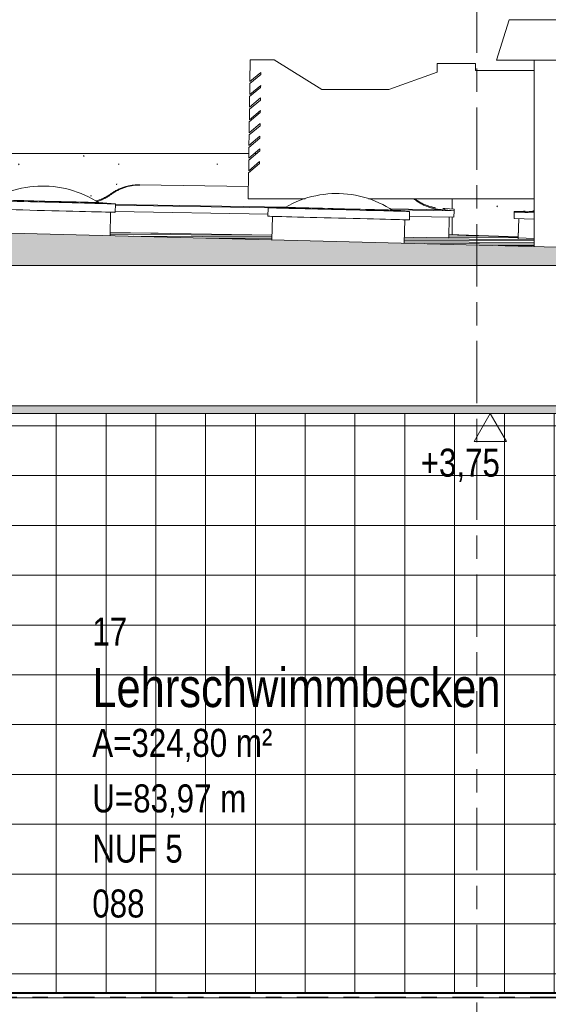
# Model space of a CAD drawing. Header units: metres. Extents: x 2 to 230, y -14 to 869.
# Tile 26 of 71: x 47.86 to 51.26, y -2.84 to 3.48. Entities that reach past the tile are written whole.
import ezdxf

# ---------------------------------------------------------------- set-up
doc = ezdxf.new("R2010")
doc.units = ezdxf.units.M
doc.linetypes.add('_Ebene_', pattern=[0.4, 0.2, -0.1, 0, -0.1])
doc.linetypes.add('_Rasterlinie_', pattern=[0.75, 0.4, -0.1, 0.15, -0.1])
for name, color, linetype, lineweight in [('A_Ebenen', 50, 'Continuous', 5), ('A_Fenster', 45, 'Continuous', 5), ('A_Geschossdecken', 7, 'Continuous', 5), ('A_Geschossdecken_Oberflächenschraffur', 7, 'Continuous', 5), ('A_Geschossdecken_Schraffur', 7, 'Continuous', 5), ('A_Hoehenkoten', 124, 'Continuous', 5), ('A_Linien_Feine Linien', 7, 'Continuous', 5), ('A_Raster', 128, 'Continuous', 5), ('A_Raum-Txt', 16, 'Continuous', 5), ('A_Wand', 244, 'Continuous', 5), ('A_Wände_Oberflächenschraffur', 244, 'Continuous', 5), ('HLS-Bauteile', 7, 'Continuous', 5)]:
    doc.layers.add(name, color=color, linetype=linetype, lineweight=lineweight)
doc.styles.add('Arial', font='arial.ttf', dxfattribs={"width": 0.8, "height": 0.18})
doc.styles.add('Arial_B', font='txt', dxfattribs={"width": 0.8, "height": 0.25})
pattern_1 = [(0, (0.09525, 18.796), (0, 0.32), []), (90, (0.09525, 18.796), (-0.32, 2e-17), [])]
pattern_2 = [(0, (0.095247, -2.901), (0, 0.02), []), (90, (0.09525, -2.901), (-0.32, 2e-17), [])]

# ---------------------------------------------------------------- blocks, each defined once
blk = doc.blocks.new('FE Dachkuppel rund - Ø_850 _1080_-8069994-G')
at = {"layer": 'A_Fenster', "color": 250, "lineweight": 9}
for p, q in [((6.1148, 2.2793), (6.0047, 2.2764)), ((6.0047, 2.2764), (6.0033, 2.2222)), ((6.0333, 2.2214), (6.0294, 2.0715)), ((6.9144, 2.2531), (6.8046, 2.2617)), ((6.913, 2.1989), (6.9144, 2.2531)), ((6.8792, 2.0497), (6.883, 2.1997))]:
    blk.add_line(p, q, dxfattribs=at)
at = {"layer": 'A_Fenster', "color": 250, "lineweight": 9, "flags": 128}
for points in [[(6.1148, 2.2793), (6.1379, 2.2921), (6.1614, 2.3039), (6.1854, 2.3148), (6.2099, 2.3247), (6.2347, 2.3336), (6.2598, 2.3416), (6.2853, 2.3485), (6.311, 2.3544), (6.3369, 2.3592), (6.363, 2.363), (6.3892, 2.3658), (6.4155, 2.3675), (6.4418, 2.3682), (6.4622, 2.368)], [(6.4622, 2.368), (6.4885, 2.3668), (6.5148, 2.3645), (6.5409, 2.3612), (6.5669, 2.3569), (6.5927, 2.3515), (6.6183, 2.3451), (6.6436, 2.3377), (6.6686, 2.3292), (6.6932, 2.3198), (6.7174, 2.3094), (6.7412, 2.298), (6.7645, 2.2857), (6.7873, 2.2725), (6.8046, 2.2617)]]:
    blk.add_lwpolyline(points, dxfattribs=at)
at = {"layer": 'A_Fenster', "color": 250, "lineweight": 9}
for centre, major_axis, start_param, end_param in [((6.4597, 2.2705), (-0.3449, 0.0088), 4.712389, 6.375585), ((6.4597, 2.2705), (-0.3449, 0.0088), 4.712389, 6.282962), ((6.4597, 2.2705), (-0.3449, 0.0088), 0, 0.0924), ((6.4581, 2.2105), (-0.4549, 0.0116), 4.712389, 6.365859), ((6.4595, 2.2647), (-0.4549, 0.0116), 0, 0.082674), ((6.4595, 2.2647), (-0.4549, 0.0116), 4.712389, 6.282962), ((6.4595, 2.2647), (-0.4549, 0.0116), 3.141816, 4.712389), ((6.4597, 2.2705), (-0.3449, 0.0088), 3.049193, 4.712389), ((6.4597, 2.2705), (-0.3449, 0.0088), 3.141816, 4.712389), ((6.4597, 2.2705), (-0.3449, 0.0088), 3.049193, 3.141593), ((6.4595, 2.2647), (-0.4549, 0.0116), 3.058919, 3.141593), ((6.4581, 2.2105), (-0.4549, 0.0116), 3.058919, 4.712389)]:
    blk.add_ellipse(centre, major_axis=major_axis, ratio=0.000012, start_param=start_param, end_param=end_param, dxfattribs=at)
blk = doc.blocks.new('FE Dachkuppel rund - Ø_850 _1080_-8069995-G')
at = {"layer": 'A_Fenster', "color": 250, "lineweight": 9}
for p, q in [((4.1145, 2.3247), (4.1131, 2.2705)), ((4.2246, 2.3277), (4.1145, 2.3247)), ((5.0242, 2.3015), (4.9144, 2.31)), ((5.0228, 2.2472), (5.0242, 2.3015)), ((4.1431, 2.2698), (4.1393, 2.1198)), ((4.989, 2.0981), (4.9928, 2.248))]:
    blk.add_line(p, q, dxfattribs=at)
at = {"layer": 'A_Fenster', "color": 250, "lineweight": 9, "flags": 128}
for points in [[(4.2246, 2.3277), (4.2477, 2.3404), (4.2712, 2.3523), (4.2953, 2.3632), (4.3197, 2.3731), (4.3445, 2.382), (4.3696, 2.3899), (4.3951, 2.3968), (4.4208, 2.4027), (4.4467, 2.4076), (4.4728, 2.4114), (4.499, 2.4142), (4.5253, 2.4159), (4.5517, 2.4165), (4.572, 2.4163)], [(4.572, 2.4163), (4.5983, 2.4151), (4.6246, 2.4129), (4.6508, 2.4096), (4.6768, 2.4052), (4.7026, 2.3998), (4.7281, 2.3934), (4.7534, 2.386), (4.7784, 2.3776), (4.803, 2.3682), (4.8273, 2.3578), (4.851, 2.3464), (4.8744, 2.3341), (4.8972, 2.3209), (4.9144, 2.31)]]:
    blk.add_lwpolyline(points, dxfattribs=at)
at = {"layer": 'A_Fenster', "color": 250, "lineweight": 9}
for centre, major_axis, start_param, end_param in [((4.5694, 2.3131), (-0.4549, 0.0116), 0, 0.082674), ((4.5694, 2.3131), (-0.4549, 0.0116), 4.712389, 6.282962), ((4.5695, 2.3189), (-0.3449, 0.0088), 4.712389, 6.375585), ((4.5695, 2.3189), (-0.3449, 0.0088), 4.712389, 6.282962), ((4.5695, 2.3189), (-0.3449, 0.0088), 0, 0.0924), ((4.5694, 2.3131), (-0.4549, 0.0116), 3.141816, 4.712389), ((4.5695, 2.3189), (-0.3449, 0.0088), 3.049193, 4.712389), ((4.5695, 2.3189), (-0.3449, 0.0088), 3.141816, 4.712389), ((4.5695, 2.3189), (-0.3449, 0.0088), 3.049193, 3.141593), ((4.5694, 2.3131), (-0.4549, 0.0116), 3.058919, 3.141593), ((4.568, 2.2589), (-0.4549, 0.0116), 4.712389, 6.365859), ((4.568, 2.2589), (-0.4549, 0.0116), 3.058919, 4.712389)]:
    blk.add_ellipse(centre, major_axis=major_axis, ratio=0.000012, start_param=start_param, end_param=end_param, dxfattribs=at)
blk = doc.blocks.new('FE Dachkuppel rechteckig - 2400 x 900-8070002-G')
at = {"layer": 'A_Fenster', "color": 250, "lineweight": 9}
for p, q in [((7.5871, 2.2519), (7.5858, 2.212)), ((7.5871, 2.2482), (7.5858, 2.2082)), ((7.6472, 2.2551), (7.5871, 2.2519)), ((7.5871, 2.2482), (7.5871, 2.2519)), ((7.6472, 2.2518), (7.5871, 2.2482)), ((7.7143, 2.2442), (7.5871, 2.2482)), ((7.6472, 2.2518), (7.6472, 2.2551)), ((7.6472, 2.2551), (7.6572, 2.2547)), ((7.7143, 2.2497), (7.6472, 2.2518)), ((7.5858, 2.212), (7.5858, 2.2082)), ((7.5858, 2.2082), (7.7143, 2.2042)), ((7.6118, 2.0862), (7.6157, 2.2073)), ((7.6118, 2.0827), (7.6158, 2.2073)), ((7.6118, 2.0827), (7.6118, 2.0862)), ((7.7143, 2.0795), (7.6118, 2.0827))]:
    blk.add_line(p, q, dxfattribs=at)
blk.add_open_spline([(7.7144, 2.2553), (7.7118, 2.2549), (7.701, 2.2533), (7.682, 2.2515), (7.6655, 2.2513), (7.6572, 2.2515)], degree=3, knots=[0.7099413, 0.7099413, 0.7099413, 0.7099413, 0.75, 0.875, 1, 1, 1, 1], dxfattribs=at)
blk.add_open_spline([(7.7144, 2.258), (7.7118, 2.2576), (7.7092, 2.2573), (7.7065, 2.2569)], degree=3, dxfattribs=at)
blk = doc.blocks.new('FE Dachkuppel rechteckig - 2400 x 900-8070003-G')
at = {"layer": 'A_Fenster', "color": 250, "lineweight": 9}
for p, q in [((5.8785, 2.4123), (5.1781, 2.4239)), ((6.0087, 2.2764), (5.0224, 2.2926)), ((6.1186, 2.2805), (5.0226, 2.2985)), ((5.0214, 2.2527), (6.0052, 2.2365)), ((7.14, 2.2637), (6.7899, 2.2694)), ((7.1999, 2.2568), (6.8001, 2.2634)), ((6.912, 2.2215), (7.1993, 2.2168)), ((7.1285, 2.2727), (7.14, 2.2725)), ((7.14, 2.2725), (7.1999, 2.2669)), ((7.14, 2.2725), (7.14, 2.2637)), ((7.1999, 2.2568), (7.14, 2.2637)), ((7.1671, 2.0829), (7.1693, 2.2173)), ((7.1993, 2.2168), (7.1999, 2.2568)), ((7.1999, 2.2669), (7.1999, 2.2568)), ((6.0302, 2.1016), (4.9895, 2.1187)), ((7.1671, 2.0829), (6.8801, 2.0876))]:
    blk.add_line(p, q, dxfattribs=at)
for points, knots in [([(5.1813, 2.4238), (5.1731, 2.424), (5.1566, 2.4238), (5.132, 2.4215), (5.1117, 2.4179), (5.0957, 2.4141), (5.0838, 2.4107), (5.0721, 2.4069), (5.0567, 2.4011), (5.0379, 2.3928), (5.0163, 2.381), (5.0025, 2.372), (4.9958, 2.3673)], [0, 0, 0, 0, 0.125, 0.25, 0.375, 0.4375, 0.5, 0.5625, 0.625, 0.75, 0.875, 1, 1, 1, 1]), ([(5.1813, 2.4229), (5.173, 2.423), (5.1565, 2.4224), (5.132, 2.4196), (5.1117, 2.4156), (5.0957, 2.4114), (5.0838, 2.4078), (5.0721, 2.4037), (5.0567, 2.3977), (5.0379, 2.3889), (5.0164, 2.3767), (5.0026, 2.3674), (4.9958, 2.3625)], [0, 0, 0, 0, 0.125, 0.25, 0.375, 0.4375, 0.5, 0.5625, 0.625, 0.75, 0.875, 1, 1, 1, 1]), ([(4.9958, 2.3673), (4.9892, 2.3625), (4.9754, 2.3535), (4.9538, 2.3417), (4.9312, 2.3317), (4.9118, 2.325), (4.8994, 2.3215), (4.8949, 2.3203), (4.8944, 2.3202)], [0, 0, 0, 0, 0.125, 0.25, 0.375, 0.5, 0.5625, 0.570552, 0.570552, 0.570552, 0.570552]), ([(4.9958, 2.3625), (4.9891, 2.3576), (4.9753, 2.3483), (4.9538, 2.3361), (4.9312, 2.3256), (4.914, 2.3193), (4.9044, 2.3162), (4.9027, 2.3157)], [0, 0, 0, 0, 0.125, 0.25, 0.375, 0.5, 0.5270959, 0.5270959, 0.5270959, 0.5270959]), ([(7.13, 2.2639), (7.1218, 2.2642), (7.1053, 2.2653), (7.0808, 2.2689), (7.0606, 2.2736), (7.0448, 2.2783), (7.033, 2.2823), (7.0215, 2.2867), (7.0063, 2.2933), (6.9878, 2.3026), (6.9665, 2.3156), (6.9531, 2.3253), (6.9466, 2.3304)], [-1, -1, -1, -1, -0.875, -0.75, -0.625, -0.5625, -0.5, -0.4375, -0.375, -0.25, -0.125, 0, 0, 0, 0]), ([(6.9482, 2.334), (6.9542, 2.3294), (6.9672, 2.3204), (6.9877, 2.3082), (7.01, 2.2975), (7.0291, 2.2901), (7.0448, 2.2851), (7.0607, 2.2808), (7.0728, 2.2782), (7.0808, 2.2768)], [0.010037, 0.010037, 0.010037, 0.010037, 0.125, 0.25, 0.375, 0.5, 0.5625, 0.625, 0.75, 0.75, 0.75, 0.75])]:
    blk.add_open_spline(points, degree=3, knots=knots, dxfattribs=at)
blk.add_open_spline([(6.9466, 2.3304), (6.9448, 2.3318), (6.9431, 2.3331), (6.9413, 2.3345)], degree=3, dxfattribs=at)
blk = doc.blocks.new('HLS-Bauteile 1 - HLS-Bauteile 1-8100788-G')
at = {"layer": 'HLS-Bauteile', "color": 250, "lineweight": 9}
for p, q in [((7.5538, 3.4849), (7.4738, 3.2249)), ((7.5538, 3.4849), (11.3944, 3.4849)), ((5.8895, 3.2271), (5.8876, 3.0873)), ((6.0438, 3.2271), (5.8895, 3.2271)), ((6.3491, 3.0363), (6.0438, 3.2271)), ((7.3378, 3.2025), (7.092, 3.2025)), ((7.092, 3.2025), (7.092, 3.1471)), ((7.3378, 3.1591), (7.3378, 3.2025)), ((7.9657, 3.2249), (7.4738, 3.2249)), ((7.7143, 3.2249), (7.7143, 2.0284)), ((5.9582, 3.1335), (5.8874, 3.0741)), ((5.8876, 3.0873), (5.9584, 3.1467)), ((5.9584, 3.1467), (5.9582, 3.1335)), ((7.092, 3.1471), (6.7807, 3.0363)), ((7.7143, 3.1591), (7.3378, 3.1591)), ((5.957, 3.05), (5.8863, 2.9906)), ((5.8874, 3.0741), (5.8865, 3.0038)), ((5.8865, 3.0038), (5.9572, 3.0632)), ((5.9572, 3.0632), (5.957, 3.05)), ((6.7807, 3.0363), (6.3491, 3.0363)), ((5.8863, 2.9906), (5.8854, 2.9229)), ((5.8854, 2.9229), (5.9561, 2.9822)), ((5.9561, 2.9822), (5.9559, 2.969)), ((5.8852, 2.9097), (5.8843, 2.842)), ((5.9559, 2.969), (5.8852, 2.9097)), ((5.9548, 2.8881), (5.8841, 2.8288)), ((5.8843, 2.842), (5.955, 2.9013)), ((5.955, 2.9013), (5.9548, 2.8881)), ((5.9538, 2.804), (5.883, 2.7445)), ((5.8841, 2.8288), (5.8831, 2.7577)), ((5.8831, 2.7577), (5.9539, 2.8172)), ((5.9539, 2.8172), (5.9538, 2.804)), ((5.9525, 2.7229), (5.8819, 2.6636)), ((5.883, 2.7445), (5.882, 2.6768)), ((5.882, 2.6768), (5.9527, 2.7361)), ((5.9527, 2.7361), (5.9525, 2.7229)), ((5.8819, 2.6636), (5.881, 2.5959)), ((5.9514, 2.642), (5.8808, 2.5827)), ((5.881, 2.5959), (5.9516, 2.6552)), ((5.9516, 2.6552), (5.9514, 2.642)), ((5.9503, 2.5607), (5.8797, 2.5014)), ((5.8808, 2.5827), (5.8799, 2.5146)), ((5.8799, 2.5146), (5.9505, 2.5739)), ((5.9505, 2.5739), (5.9503, 2.5607)), ((5.8797, 2.5014), (5.8774, 2.3341)), ((5.8774, 2.3341), (6.2432, 2.3341)), ((6.6503, 2.3341), (7.7143, 2.3341))]:
    blk.add_line(p, q, dxfattribs=at)
blk = doc.blocks.new('Höhenkoten - leer-6237472-G')
at = {"layer": 'A_Hoehenkoten'}
for p, q in [((-21.5123, -9.1401), (-21.7201, -9.1401)), ((-21.6162, -9.3201), (-21.7201, -9.1401)), ((-21.6162, -9.3201), (-21.5123, -9.1401))]:
    blk.add_line(p, q, dxfattribs=at)

msp = doc.modelspace()

# ---------------------------------------------------------------- hatches: boundary and pattern name
at = {"layer": 'A_Geschossdecken_Oberflächenschraffur'}
h = msp.add_hatch(dxfattribs=at)
h.set_pattern_fill('FP_52', color=9, style=0, pattern_type=2)
h.set_pattern_definition([(179.756, (49.529247, 2.07), (0.472953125, -0.012014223), [])])
h.paths.add_polyline_path([(54.6025, 1.9437), (54.1313, 1.962), (54.1307, 1.9562), (54.1081, 1.9564), (53.8758, 1.9627), (53.3736, 1.9775), (53.3735, 1.9739), (53.3642, 1.9732), (53.3626, 1.9722), (54.0853, 1.9549), (54.4655, 1.9466)], flags=0)
h.paths.add_polyline_path([(52.5238, 1.9937), (52.5237, 1.9943), (52.4608, 1.9953)], flags=0)
h.paths.add_polyline_path([(51.1665, 2.0284), (51.1665, 2.0739), (51.0639, 2.0758), (51.0639, 2.0868), (50.6197, 2.1048), (50.6193, 2.0829), (50.3324, 2.0876), (50.3314, 2.0497), (51.1637, 2.0285)], flags=0)
h.paths.add_polyline_path([(49.4817, 2.0715), (49.4817, 2.1016), (48.4418, 2.1187), (48.4412, 2.0981), (49.277, 2.0767)], flags=0)
h.paths.add_polyline_path([(47.5915, 2.1198), (47.5915, 2.1327), (46.5708, 2.1495), (46.5708, 2.1467), (47.3902, 2.125)], flags=0)
h.paths.add_polyline_path([(45.383, 2.1763), (45.383, 2.1872), (44.3817, 2.2019), (45.383, 2.1763)], flags=0)
h = msp.add_hatch(dxfattribs=at)
h.set_pattern_fill('FP_53', color=9, style=0, pattern_type=2)
h.set_pattern_definition([(178.286, (54.3932466, 1.968), (0.251797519, -0.0105360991), [])])
h.paths.add_polyline_path([(54.8539, 1.9382), (55.1633, 1.9425), (55.1632, 1.9531), (54.6852, 1.9683), (54.6852, 1.9471), (54.1314, 1.9646), (54.1314, 1.9627), (54.6025, 1.9437), (54.7013, 1.9415)], flags=0)
h.paths.add_polyline_path([(51.0641, 2.0868), (51.0639, 2.091), (50.692, 2.1019), (51.0641, 2.0868)], flags=0)
h = msp.add_hatch(dxfattribs=at)
h.set_pattern_fill('FP_24', color=9, style=0, pattern_type=2)
h.set_pattern_definition(pattern_2)
h.paths.add_polyline_path([(50.692, -2.7701), (50.8205, -2.7701), (50.8206, -2.7651), (47.6928, -2.7651), (47.6046, -2.7701), (50.2203, -2.7701)], flags=0)
h = msp.add_hatch(dxfattribs=at)
h.set_pattern_fill('FP_24', color=9, style=0, pattern_type=2)
h.set_pattern_definition(pattern_2)
h.paths.add_polyline_path([(50.692, -2.7701), (50.8205, -2.7701), (50.8206, -2.7651), (47.6928, -2.7651), (47.6046, -2.7701), (50.2203, -2.7701)], flags=0)
h = msp.add_hatch(dxfattribs=at)
h.set_pattern_fill('FP_24', color=9, style=0, pattern_type=2)
h.set_pattern_definition(pattern_2)
h.paths.add_polyline_path([(54.8302, -2.7706), (54.8303, -2.7651), (50.8206, -2.7651), (50.8206, -2.7701), (54.8109, -2.7701)], flags=0)
h = msp.add_hatch(dxfattribs=at)
h.set_pattern_fill('FP_24', color=9, style=0, pattern_type=2)
h.set_pattern_definition(pattern_2)
h.paths.add_polyline_path([(54.8302, -2.7706), (54.8303, -2.7651), (50.8206, -2.7651), (50.8206, -2.7701), (54.8109, -2.7701)], flags=0)
at = {"layer": 'A_Geschossdecken_Schraffur', "lineweight": 9}
h = msp.add_hatch(color=253, dxfattribs=at)
h.paths.add_polyline_path([(44.3792, 0.9549), (72.0911, 0.9549), (72.0911, 2.2049), (55.8805, 1.9525), (54.8539, 1.9382), (53.5221, 1.9681), (44.2663, 2.2049), (44.2663, 0.9549)], flags=0)
h.paths.add_polyline_path([(56.8239, 1.0049), (44.3792, 1.0049), (44.3792, 1.9049), (71.7591, 1.9049), (71.7591, 1.0049), (56.9435, 1.0049)], flags=0)
at = {"layer": 'A_Wände_Oberflächenschraffur'}
h = msp.add_hatch(dxfattribs=at)
h.set_pattern_fill('FP_82', style=0, pattern_type=2)
h.set_pattern_definition([(0, (-0.53375, 18.796), (0.811, 0.203), [0.007, -0.601, 0.007, -0.601, -3.243]), (0, (-0.53375, 18.796), (0.811, 0.203), [-1.216, 0.007, -1.209, 0.007, -0.601, -1.419]), (0, (-0.53375, 18.796), (0.811, 0.203), [-3.04, 0.007, -0.399, 0.007, -1.007]), (119.938, (-0.22975, 18.897), (-0.5811517, 0.60234185), [0.007, -0.603, 0.007, -0.603, -3.249]), (119.938, (-0.22975, 18.897), (-0.5811517, 0.60234185), [-1.218, 0.007, -1.212, 0.007, -0.603, -1.422]), (119.938, (-0.22975, 18.897), (-0.5811517, 0.60234185), [-3.046, 0.007, -0.399, 0.007, -1.009]), (240.062, (-0.12775, 19.304), (-0.229825, -0.8058278), [0.007, -0.603, 0.007, -0.603, -3.249]), (240.062, (-0.12775, 19.304), (-0.229825, -0.8058278), [-1.218, 0.007, -1.212, 0.007, -0.603, -1.422]), (240.062, (-0.12775, 19.304), (-0.229825, -0.8058278), [-3.046, 0.007, -0.399, 0.007, -1.009])])
h.paths.add_polyline_path([(50.6394, 2.1042), (50.6394, 2.217), (50.6215, 2.2168), (50.6197, 2.1048), (50.6221, 2.1048)], flags=0)
h.paths.add_polyline_path([(45.3831, 2.1872), (45.3854, 2.3235), (45.3555, 2.324), (45.3564, 2.3741), (45.4313, 2.3777), (45.4763, 2.3802), (45.5253, 2.3912), (45.5718, 2.4101), (45.6562, 2.4601), (45.7013, 2.4776), (45.7487, 2.4879), (45.8137, 2.4902), (47.3909, 2.4634), (47.4348, 2.4585), (47.476, 2.4481), (47.5272, 2.4246), (47.6102, 2.3724), (47.649, 2.3556), (47.6968, 2.3435), (47.7091, 2.3435), (47.7465, 2.3626), (47.8349, 2.3922), (47.8619, 2.3998), (47.9377, 2.4126), (47.9587, 2.4144), (48.034, 2.4155), (48.1006, 2.4099), (48.1461, 2.4008), (48.2006, 2.387), (48.3, 2.348), (48.3465, 2.321), (48.3652, 2.3259), (48.4081, 2.3434), (48.4925, 2.3934), (48.5376, 2.411), (48.585, 2.4212), (48.65, 2.4235), (49.3307, 2.4123), (49.3319, 2.5014), (49.4026, 2.5607), (49.4026, 2.5737), (49.3321, 2.5146), (49.3332, 2.5829), (49.3833, 2.6249), (49.3677, 2.6249), (49.3332, 2.5959), (49.333, 2.6249), (44.3942, 2.6249), (44.3942, 2.3986), (44.3792, 2.3986), (44.3792, 2.203), (45.383, 2.1872)], flags=0)
h.paths.add_polyline_path([(50.6394, 2.2681), (50.6394, 2.3341), (50.4005, 2.3341), (50.4465, 2.3058), (50.4856, 2.2889), (50.5331, 2.2768), (50.6221, 2.2697)], flags=0)
h = msp.add_hatch(dxfattribs=at)
h.set_pattern_fill('FP_81', style=0, pattern_type=2)
h.set_pattern_definition([(0, (-0.58075, 18.796), (0.81, 0.203), [0.007, -0.601, 0.007, -0.601, -3.242]), (0, (-0.58075, 18.796), (0.81, 0.203), [-1.216, 0.007, -1.209, 0.007, -0.601, -1.418]), (0, (-0.58075, 18.796), (0.81, 0.203), [-3.039, 0.007, -0.399, 0.007, -1.006]), (119.929, (-0.27675, 18.897), (-0.5810571, 0.6024331), [0.007, -0.602, 0.007, -0.602, -3.249]), (119.929, (-0.27675, 18.897), (-0.5810571, 0.6024331), [-1.218, 0.007, -1.212, 0.007, -0.602, -1.421]), (119.929, (-0.27675, 18.897), (-0.5810571, 0.6024331), [-3.046, 0.007, -0.399, 0.007, -1.009]), (240.071, (-0.17575, 19.304), (-0.2296984, -0.8058639), [0.007, -0.602, 0.007, -0.602, -3.249]), (240.071, (-0.17575, 19.304), (-0.2296984, -0.8058639), [-1.218, 0.007, -1.212, 0.007, -0.602, -1.421]), (240.071, (-0.17575, 19.304), (-0.2296984, -0.8058639), [-3.046, 0.007, -0.399, 0.007, -1.009])])
h.paths.add_polyline_path([(56.3525, 1.959), (57.0167, 1.9693), (57.0167, 2.6249), (56.5182, 2.6249), (56.5187, 2.5858), (56.4721, 2.6249), (56.4566, 2.6249), (56.5189, 2.5726), (56.5198, 2.5045), (56.449, 2.5639), (56.4492, 2.5507), (56.52, 2.4913), (56.5221, 2.3341), (54.6852, 2.3341), (54.6852, 2.2633), (55.8924, 2.2248), (56.0253, 2.2093), (56.0513, 2.2035), (56.1084, 2.1886), (56.2077, 2.1488), (56.2723, 2.1111), (56.3685, 2.1052), (56.3693, 2.1029), (56.3814, 2.1016), (56.3822, 2.0954), (56.3817, 2.0411), (56.3532, 2.0412), (56.3525, 1.9602)], flags=0)
h.paths.add_polyline_path([(51.0642, 2.091), (51.0679, 2.2073), (51.038, 2.2082), (51.0393, 2.2519), (51.1173, 2.2551), (51.1637, 2.2579), (51.1665, 2.2585), (51.1665, 2.3341), (50.6394, 2.3341), (50.6394, 2.2681), (50.6522, 2.2669), (50.6515, 2.2168), (50.6394, 2.2168), (50.6394, 2.1042), (51.0642, 2.091)], flags=0)
h = msp.add_hatch(dxfattribs=at)
h.set_pattern_fill('FP_1', color=133, style=0, pattern_type=2)
h.set_pattern_definition(pattern_1)
h.paths.add_polyline_path([(47.6928, -2.7651), (51.4449, -2.7651), (51.4449, 0.9549), (47.6928, 0.9549), (47.6928, -2.6451)], flags=0)
h = msp.add_hatch(dxfattribs=at)
h.set_pattern_fill('FP_1', color=133, style=0, pattern_type=2)
h.set_pattern_definition(pattern_1)
h.paths.add_polyline_path([(47.6928, -2.7651), (51.4449, -2.7651), (51.4449, 0.9549), (47.6928, 0.9549), (47.6928, -2.6451)], flags=0)

# ---------------------------------------------------------------- linework, layer by layer
at = {"layer": 'A_Ebenen', "color": 130, "linetype": '_Ebene_', "lineweight": 9}
for p, q in [((77.8421, 0.9549), (16.3367, 0.9549)), ((77.8421, -2.7951), (16.3367, -2.7951))]:
    msp.add_line(p, q, dxfattribs=at)
at = {"layer": 'A_Geschossdecken', "color": 250, "lineweight": 9}
for p, q in [((53.7965, 1.9611), (44.3792, 2.202)), ((49.4825, 2.1016), (48.4418, 2.1187)), ((50.6193, 2.0829), (50.3324, 2.0876)), ((50.6197, 2.1048), (51.0643, 2.091)), ((50.6197, 2.1048), (51.0642, 2.0868)), ((51.0639, 2.0756), (51.064, 2.0851)), ((51.1665, 2.0739), (51.0639, 2.0756)), ((44.2661, 0.9549), (57.108, 0.9549)), ((54.8109, -2.7701), (46.7038, -2.7701)), ((47.6928, -2.7651), (51.4449, -2.7651)), ((50.8206, -2.7651), (50.8205, -2.7701)), ((46.8009, -2.799), (54.8109, -2.799))]:
    msp.add_line(p, q, dxfattribs=at)
at = {"layer": 'A_Linien_Feine Linien'}
for p, q in [((71.7591, 1.9049), (44.3792, 1.9049)), ((44.3792, 1.0049), (71.7591, 1.0049))]:
    msp.add_line(p, q, dxfattribs=at)
at = {"layer": 'A_Raster', "linetype": '_Rasterlinie_', "lineweight": 9}
msp.add_line((50.7983, -13.2288), (50.7983, 12.7435), dxfattribs=at)
at = {"layer": 'A_Wand', "color": 250, "lineweight": 9}
for p, q in [((49.3336, 2.6249), (44.3942, 2.6249)), ((49.3833, 2.6249), (49.3677, 2.6249)), ((50.6394, 2.2681), (50.6394, 2.3341)), ((50.6394, 2.1043), (50.6394, 2.217))]:
    msp.add_line(p, q, dxfattribs=at)

# ---------------------------------------------------------------- block references
at = {"layer": 'A_Fenster', "color": 250, "lineweight": 9}
for name in ['FE Dachkuppel rund - Ø_850 _1080_-8069995-G', 'FE Dachkuppel rechteckig - 2400 x 900-8070003-G', 'FE Dachkuppel rund - Ø_850 _1080_-8069994-G', 'FE Dachkuppel rechteckig - 2400 x 900-8070002-G']:
    msp.add_blockref(name, (43.4522, 0), dxfattribs=at)
at = {"layer": 'A_Hoehenkoten', "extrusion": (0, 0, -1), "rotation": 180}
msp.add_blockref('Höhenkoten - leer-6237472-G', (-72.5014, -8.3652), dxfattribs=at)
at = {"layer": 'HLS-Bauteile', "color": 250, "lineweight": 9}
msp.add_blockref('HLS-Bauteile 1 - HLS-Bauteile 1-8100788-G', (43.4522, 0), dxfattribs=at)

# ---------------------------------------------------------------- texts
at = {"layer": 'A_Hoehenkoten', "insert": (50.4377, 0.7294), "char_height": 0.18, "width": 0.601593, "attachment_point": 1, "line_spacing_factor": 0.941778, "style": 'Arial'}
msp.add_mtext('+3,75', dxfattribs=at)
at = {"layer": 'A_Raum-Txt', "attachment_point": 1}
for s, insert, char_height, width, style in [('17', (48.3271, -0.3555), 0.18, 0.269367, 'Arial'), ('Lehrschwimmbecken', (48.3271, -0.6809), 0.25, 3.437636, 'Arial_B'), ('A=324,80 m²', (48.3271, -1.0707), 0.18, 1.378902, 'Arial'), ('U=83,97 m', (48.3271, -1.4274), 0.18, 1.180084, 'Arial'), ('NUF 5', (48.3271, -1.75), 0.18, 0.692658, 'Arial'), ('088', (48.3271, -2.1027), 0.18, 0.40405, 'Arial')]:
    msp.add_mtext(s, dxfattribs=dict(at, insert=insert, char_height=char_height, width=width, style=style))

doc.saveas('drawing.dxf')
